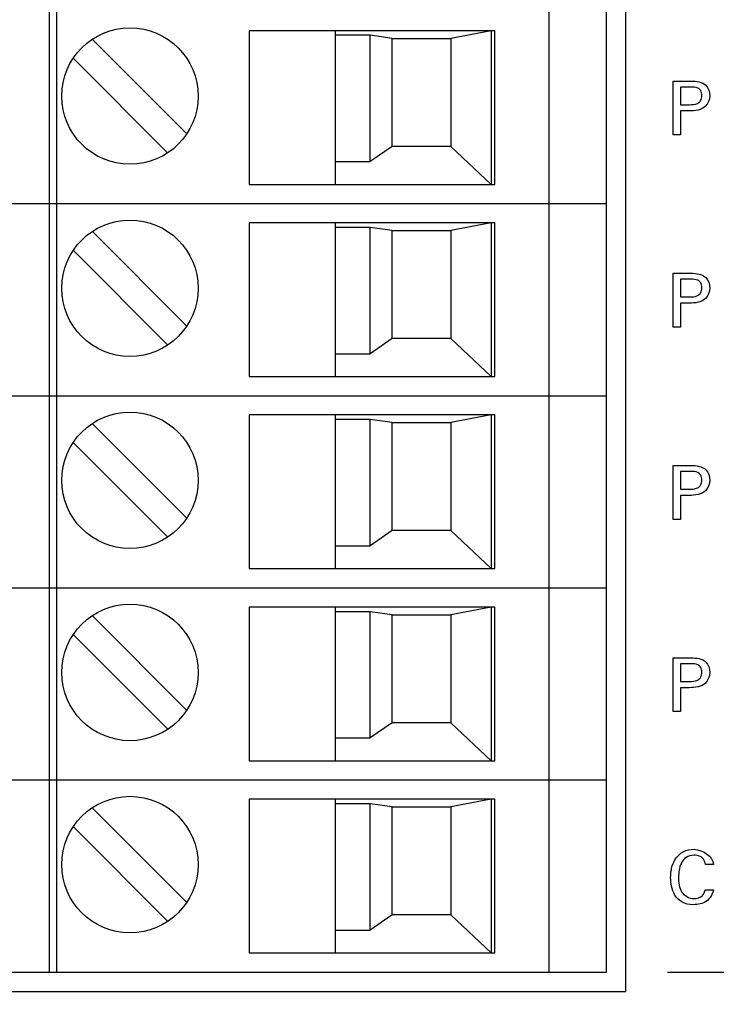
# Model space of a CAD drawing. Header units: inches. Extents: x 0 to 34, y 0 to 22.
# Tile 52 of 119: x 18.2 to 18.9, y 10.1 to 11.1. Entities that reach past the tile are written whole.
import ezdxf

# ---------------------------------------------------------------- set-up
doc = ezdxf.new("R2010")
doc.units = ezdxf.units.IN
doc.header["$LTSCALE"] = 1.87
doc.header["$MEASUREMENT"] = 0
doc.layers.get('0').update_dxf_attribs({"linetype": 'CONTINUOUS'})
doc.layers.add('DATUMCURVES', color=7, linetype='CONTINUOUS')
doc.layers.add('DIMENSIONS', color=7, linetype='CONTINUOUS')
doc.styles.get("Standard").update_dxf_attribs({"font": 'txt', "width": 0.8})
doc.dimstyles.new('DIMSTYLE_1', dxfattribs={"dimtxt": 0.125, "dimasz": 0.18, "dimexe": 0.18, "dimexo": 0.0625, "dimgap": 0.09, "dimtad": 0, "dimtih": 1, "dimtoh": 1, "dimdec": 3, "dimzin": 4, "dimdsep": 46, "dimtxsty": 'STANDARD', "dimblk": '_FILLED', "dimblk1": '_FILLED', "dimblk2": '_FILLED', "dimcen": 0.09, "dimadec": 0, "dimazin": 0, "dimtp": 0.001, "dimtm": 0.001, "dimtfac": 1, "dimtdec": 3, "dimtofl": 0, "dimtmove": 0, "dimatfit": 3, "dimldrblk": '_FILLED', "dimfxl": 1, "dimtolj": 1, "dimtzin": 4, "dimarcsym": 0})

# ---------------------------------------------------------------- blocks, each defined once
blk = doc.blocks.new('_FILLED')
at = {"color": 0, "linetype": 'BYBLOCK'}
blk.add_solid([(0, 0), (-1, 0.1736), (-1, -0.1736)], dxfattribs=at)
blk = doc.blocks.new('*D23')
at = {"layer": 'DIMENSIONS', "color": 2, "linetype": 'CONTINUOUS'}
for p, q in [((18.8587, 10.1189), (20.5473, 10.1189)), ((20.4223, 10.1189), (20.4223, 9.3067)), ((20.4223, 8.0279), (20.4223, 9.0567)), ((16.1487, 8.0279), (20.5473, 8.0279))]:
    blk.add_line(p, q, dxfattribs=at)
at = {"layer": 'DIMENSIONS', "color": 2, "linetype": 'CONTINUOUS', "xscale": 0.18, "yscale": 0.18, "zscale": 0.18}
for p, rotation in [((20.4223, 10.1189), 90), ((20.4223, 8.0279), 270)]:
    blk.add_blockref('_FILLED', p, dxfattribs=dict(at, rotation=rotation))
at = {"layer": 'DIMENSIONS', "color": 2, "linetype": 'CONTINUOUS', "width": 0.8}
for s, p in [('[', (20.3848, 9.1192)), (']', (20.9848, 9.1192)), ('2.091', (19.7598, 9.1192)), ('53.11', (20.4848, 9.1192))]:
    blk.add_text(s, height=0.125, dxfattribs=at).set_placement(p)
blk = doc.blocks.new('*D24')
at = {"layer": 'DIMENSIONS', "color": 2, "linetype": 'CONTINUOUS'}
for p, q in [((18.7996, 16.1229), (20.5474, 16.1229)), ((20.4224, 16.1229), (20.4224, 13.0865)), ((20.4224, 10.1189), (20.4224, 12.8365)), ((18.8587, 10.1189), (20.5474, 10.1189))]:
    blk.add_line(p, q, dxfattribs=at)
at = {"layer": 'DIMENSIONS', "color": 2, "linetype": 'CONTINUOUS', "xscale": 0.18, "yscale": 0.18, "zscale": 0.18}
for p, rotation in [((20.4224, 16.1229), 90), ((20.4224, 10.1189), 270)]:
    blk.add_blockref('_FILLED', p, dxfattribs=dict(at, rotation=rotation))
at = {"layer": 'DIMENSIONS', "color": 2, "linetype": 'CONTINUOUS', "width": 0.8}
for s, p in [('6.004', (19.7599, 12.899)), ('[', (20.3849, 12.899)), ('152.5', (20.4849, 12.899)), (']', (20.9849, 12.899))]:
    blk.add_text(s, height=0.125, dxfattribs=at).set_placement(p)

msp = doc.modelspace()

# ---------------------------------------------------------------- linework, layer by layer
at = {"color": 7, "linetype": 'CONTINUOUS'}
for p, q in [((18.8162, 10.0989), (18.8162, 16.1429)), ((18.2253, 16.1229), (18.2253, 10.1189)), ((18.2332, 10.1189), (18.2332, 16.1229)), ((18.7371, 16.1229), (18.7371, 10.1189)), ((18.7962, 10.1189), (18.7962, 16.1229)), ((18.682, 11.0835), (18.43, 11.0835)), ((18.43, 11.0835), (18.43, 10.926)), ((18.5186, 10.926), (18.5186, 11.0835)), ((18.5541, 11.0788), (18.5186, 11.0788)), ((18.5768, 11.0756), (18.5541, 11.0788)), ((18.5541, 10.9494), (18.5541, 11.0788)), ((18.6781, 11.0835), (18.6367, 11.0756)), ((18.6781, 11.0835), (18.6781, 10.926)), ((18.682, 10.926), (18.682, 11.0835)), ((18.366, 10.978), (18.2695, 11.0744)), ((18.5768, 11.0756), (18.6367, 11.0756)), ((18.5768, 10.965), (18.5768, 11.0756)), ((18.6367, 11.0756), (18.6367, 10.965)), ((18.3465, 10.9585), (18.25, 11.055)), ((18.5768, 10.965), (18.5541, 10.9494)), ((18.6367, 10.965), (18.5768, 10.965)), ((18.6781, 10.926), (18.6367, 10.965)), ((18.5186, 10.9494), (18.5541, 10.9494)), ((18.43, 10.926), (18.682, 10.926)), ((18.0678, 10.9063), (18.7962, 10.9063)), ((18.682, 10.8866), (18.43, 10.8866)), ((18.43, 10.8866), (18.43, 10.7292)), ((18.5186, 10.7292), (18.5186, 10.8866)), ((18.6781, 10.8866), (18.6367, 10.8788)), ((18.6781, 10.8866), (18.6781, 10.7292)), ((18.682, 10.7292), (18.682, 10.8866)), ((18.366, 10.7811), (18.2695, 10.8776)), ((18.5541, 10.8819), (18.5186, 10.8819)), ((18.5768, 10.8788), (18.5541, 10.8819)), ((18.5541, 10.7525), (18.5541, 10.8819)), ((18.5768, 10.8788), (18.6367, 10.8788)), ((18.5768, 10.7681), (18.5768, 10.8788)), ((18.6367, 10.8788), (18.6367, 10.7681)), ((18.3465, 10.7617), (18.25, 10.8582)), ((18.5768, 10.7681), (18.5541, 10.7525)), ((18.6367, 10.7681), (18.5768, 10.7681)), ((18.6781, 10.7292), (18.6367, 10.7681)), ((18.5186, 10.7525), (18.5541, 10.7525)), ((18.43, 10.7292), (18.682, 10.7292)), ((18.0678, 10.7095), (18.7962, 10.7095)), ((18.682, 10.6898), (18.43, 10.6898)), ((18.43, 10.6898), (18.43, 10.5323)), ((18.5186, 10.5323), (18.5186, 10.6898)), ((18.5541, 10.6851), (18.5186, 10.6851)), ((18.5768, 10.6819), (18.5541, 10.6851)), ((18.5541, 10.5557), (18.5541, 10.6851)), ((18.6781, 10.6898), (18.6367, 10.6819)), ((18.6781, 10.6898), (18.6781, 10.5323)), ((18.682, 10.5323), (18.682, 10.6898)), ((18.366, 10.5843), (18.2695, 10.6807)), ((18.5768, 10.6819), (18.6367, 10.6819)), ((18.5768, 10.5713), (18.5768, 10.6819)), ((18.6367, 10.6819), (18.6367, 10.5713)), ((18.3465, 10.5648), (18.25, 10.6613)), ((18.5768, 10.5713), (18.5541, 10.5557)), ((18.6367, 10.5713), (18.5768, 10.5713)), ((18.6781, 10.5323), (18.6367, 10.5713)), ((18.5186, 10.5557), (18.5541, 10.5557)), ((18.43, 10.5323), (18.682, 10.5323)), ((18.0678, 10.5126), (18.7962, 10.5126)), ((18.682, 10.4929), (18.43, 10.4929)), ((18.43, 10.4929), (18.43, 10.3355)), ((18.5186, 10.3355), (18.5186, 10.4929)), ((18.6781, 10.4929), (18.6367, 10.4851)), ((18.6781, 10.4929), (18.6781, 10.3355)), ((18.682, 10.3355), (18.682, 10.4929)), ((18.366, 10.3874), (18.2695, 10.4839)), ((18.5541, 10.4882), (18.5186, 10.4882)), ((18.5768, 10.4851), (18.5541, 10.4882)), ((18.5541, 10.3588), (18.5541, 10.4882)), ((18.5768, 10.4851), (18.6367, 10.4851)), ((18.5768, 10.3744), (18.5768, 10.4851)), ((18.6367, 10.4851), (18.6367, 10.3744)), ((18.3465, 10.368), (18.25, 10.4645)), ((18.5768, 10.3744), (18.5541, 10.3588)), ((18.6367, 10.3744), (18.5768, 10.3744)), ((18.6781, 10.3355), (18.6367, 10.3744)), ((18.5186, 10.3588), (18.5541, 10.3588)), ((18.43, 10.3355), (18.682, 10.3355)), ((18.0678, 10.3158), (18.7962, 10.3158)), ((18.682, 10.2961), (18.43, 10.2961)), ((18.43, 10.2961), (18.43, 10.1386)), ((18.5186, 10.1386), (18.5186, 10.2961)), ((18.5541, 10.2914), (18.5186, 10.2914)), ((18.5768, 10.2882), (18.5541, 10.2914)), ((18.5541, 10.162), (18.5541, 10.2914)), ((18.6781, 10.2961), (18.6367, 10.2882)), ((18.6781, 10.2961), (18.6781, 10.1386)), ((18.682, 10.1386), (18.682, 10.2961)), ((18.366, 10.1906), (18.2695, 10.287)), ((18.5768, 10.2882), (18.6367, 10.2882)), ((18.5768, 10.1776), (18.5768, 10.2882)), ((18.6367, 10.2882), (18.6367, 10.1776)), ((18.3465, 10.1711), (18.25, 10.2676)), ((18.5768, 10.1776), (18.5541, 10.162)), ((18.6367, 10.1776), (18.5768, 10.1776)), ((18.6781, 10.1386), (18.6367, 10.1776)), ((18.5186, 10.162), (18.5541, 10.162)), ((18.43, 10.1386), (18.682, 10.1386)), ((17.3395, 10.1189), (18.7962, 10.1189)), ((17.3195, 10.0989), (18.8162, 10.0989))]:
    msp.add_line(p, q, dxfattribs=at)
for centre in [(18.308, 11.0165), (18.308, 10.8196), (18.308, 10.6228), (18.308, 10.4259), (18.308, 10.2291)]:
    msp.add_circle(centre, 0.0699, dxfattribs=at)
at = {"layer": 'DATUMCURVES', "color": 40, "linetype": 'CONTINUOUS'}
for points, knots in [([(18.8646, 11.0319, 0.8645), (18.8655, 11.0319, 0.8645), (18.8717, 11.0319, 0.8645), (18.8778, 11.0319, 0.8645), (18.883, 11.0319, 0.8645)], [0, 0, 0, 0, 0.15625, 1, 1, 1, 1]), ([(18.8646, 10.9768, 0.8645), (18.8646, 10.9797, 0.8645), (18.8646, 10.9981, 0.8645), (18.8646, 11.0164, 0.8645), (18.8646, 11.0319, 0.8645)], [0, 0, 0, 0, 0.15625, 1, 1, 1, 1]), ([(18.883, 11.0319, 0.8645), (18.8883, 11.0319, 0.8645), (18.8989, 11.0305, 0.8645), (18.9036, 11.0167, 0.8645), (18.8982, 11.0027, 0.8645), (18.8869, 11.0013, 0.8645), (18.8811, 11.0013, 0.8645)], [0, 0, 0, 0, 0.279691, 0.483852, 0.691077, 1, 1, 1, 1]), ([(18.8722, 11.0258, 0.8645), (18.8722, 11.0248, 0.8645), (18.8722, 11.0188, 0.8645), (18.8722, 11.0128, 0.8645), (18.8722, 11.0077, 0.8645)], [0, 0, 0, 0, 0.15625, 1, 1, 1, 1]), ([(18.8813, 11.0077, 0.8645), (18.8841, 11.0077, 0.8645), (18.8885, 11.0078, 0.8645), (18.8935, 11.0119, 0.8645), (18.8943, 11.017, 0.8645), (18.8936, 11.022, 0.8645), (18.8892, 11.0258, 0.8645), (18.8853, 11.0258, 0.8645), (18.8829, 11.0258, 0.8645)], [0, 0, 0, 0, 0.244827, 0.369341, 0.527963, 0.677767, 0.790958, 1, 1, 1, 1]), ([(18.8722, 11.0013, 0.8645), (18.8722, 11, 0.8645), (18.8722, 10.9919, 0.8645), (18.8722, 10.9837, 0.8645), (18.8722, 10.9768, 0.8645)], [0, 0, 0, 0, 0.15625, 1, 1, 1, 1]), ([(18.8646, 10.835, 0.8645), (18.8655, 10.835, 0.8645), (18.8717, 10.835, 0.8645), (18.8778, 10.835, 0.8645), (18.883, 10.835, 0.8645)], [0, 0, 0, 0, 0.15625, 1, 1, 1, 1]), ([(18.8646, 10.7798, 0.8645), (18.8646, 10.7827, 0.8645), (18.8646, 10.8011, 0.8645), (18.8646, 10.8194, 0.8645), (18.8646, 10.835, 0.8645)], [0, 0, 0, 0, 0.15625, 1, 1, 1, 1]), ([(18.8722, 10.8288, 0.8645), (18.8722, 10.8278, 0.8645), (18.8722, 10.8218, 0.8645), (18.8722, 10.8158, 0.8645), (18.8722, 10.8107, 0.8645)], [0, 0, 0, 0, 0.15625, 1, 1, 1, 1]), ([(18.883, 10.835, 0.8645), (18.8883, 10.835, 0.8645), (18.8988, 10.8335, 0.8645), (18.9036, 10.8197, 0.8645), (18.8982, 10.8057, 0.8645), (18.8869, 10.8043, 0.8645), (18.8811, 10.8043, 0.8645)], [0, 0, 0, 0, 0.279806, 0.483769, 0.691027, 1, 1, 1, 1]), ([(18.8813, 10.8107, 0.8645), (18.8841, 10.8107, 0.8645), (18.8885, 10.8108, 0.8645), (18.8935, 10.8149, 0.8645), (18.8943, 10.82, 0.8645), (18.8936, 10.825, 0.8645), (18.8892, 10.8288, 0.8645), (18.8853, 10.8288, 0.8645), (18.8829, 10.8288, 0.8645)], [0, 0, 0, 0, 0.244819, 0.369262, 0.527679, 0.677688, 0.790952, 1, 1, 1, 1]), ([(18.8722, 10.8043, 0.8645), (18.8722, 10.803, 0.8645), (18.8722, 10.7949, 0.8645), (18.8722, 10.7867, 0.8645), (18.8722, 10.7798, 0.8645)], [0, 0, 0, 0, 0.15625, 1, 1, 1, 1]), ([(18.8646, 10.638, 0.8645), (18.8655, 10.638, 0.8645), (18.8717, 10.638, 0.8645), (18.8778, 10.638, 0.8645), (18.883, 10.638, 0.8645)], [0, 0, 0, 0, 0.15625, 1, 1, 1, 1]), ([(18.8646, 10.5828, 0.8645), (18.8646, 10.5857, 0.8645), (18.8646, 10.6041, 0.8645), (18.8646, 10.6224, 0.8645), (18.8646, 10.638, 0.8645)], [0, 0, 0, 0, 0.15625, 1, 1, 1, 1]), ([(18.883, 10.638, 0.8645), (18.8883, 10.638, 0.8645), (18.8989, 10.6365, 0.8645), (18.9036, 10.6227, 0.8645), (18.8982, 10.6087, 0.8645), (18.8869, 10.6073, 0.8645), (18.8811, 10.6073, 0.8645)], [0, 0, 0, 0, 0.279747, 0.483892, 0.691101, 1, 1, 1, 1]), ([(18.8722, 10.6318, 0.8645), (18.8722, 10.6308, 0.8645), (18.8722, 10.6248, 0.8645), (18.8722, 10.6188, 0.8645), (18.8722, 10.6137, 0.8645)], [0, 0, 0, 0, 0.15625, 1, 1, 1, 1]), ([(18.8813, 10.6137, 0.8645), (18.8841, 10.6137, 0.8645), (18.8885, 10.6138, 0.8645), (18.8935, 10.6179, 0.8645), (18.8943, 10.623, 0.8645), (18.8936, 10.628, 0.8645), (18.8892, 10.6318, 0.8645), (18.8853, 10.6318, 0.8645), (18.8829, 10.6318, 0.8645)], [0, 0, 0, 0, 0.244825, 0.369346, 0.527972, 0.677773, 0.790962, 1, 1, 1, 1]), ([(18.8722, 10.6073, 0.8645), (18.8722, 10.606, 0.8645), (18.8722, 10.5979, 0.8645), (18.8722, 10.5897, 0.8645), (18.8722, 10.5828, 0.8645)], [0, 0, 0, 0, 0.15625, 1, 1, 1, 1]), ([(18.8646, 10.4409, 0.8645), (18.8655, 10.4409, 0.8645), (18.8717, 10.4409, 0.8645), (18.8778, 10.4409, 0.8645), (18.883, 10.4409, 0.8645)], [0, 0, 0, 0, 0.15625, 1, 1, 1, 1]), ([(18.8646, 10.3858, 0.8645), (18.8646, 10.3887, 0.8645), (18.8646, 10.4071, 0.8645), (18.8646, 10.4254, 0.8645), (18.8646, 10.4409, 0.8645)], [0, 0, 0, 0, 0.15625, 1, 1, 1, 1]), ([(18.8722, 10.4348, 0.8645), (18.8722, 10.4338, 0.8645), (18.8722, 10.4278, 0.8645), (18.8722, 10.4218, 0.8645), (18.8722, 10.4167, 0.8645)], [0, 0, 0, 0, 0.15625, 1, 1, 1, 1]), ([(18.883, 10.4409, 0.8645), (18.8883, 10.4409, 0.8645), (18.8989, 10.4395, 0.8645), (18.9036, 10.4257, 0.8645), (18.8982, 10.4117, 0.8645), (18.8869, 10.4103, 0.8645), (18.8811, 10.4103, 0.8645)], [0, 0, 0, 0, 0.279696, 0.483856, 0.691079, 1, 1, 1, 1]), ([(18.8813, 10.4167, 0.8645), (18.8841, 10.4167, 0.8645), (18.8885, 10.4168, 0.8645), (18.8935, 10.4209, 0.8645), (18.8943, 10.426, 0.8645), (18.8936, 10.431, 0.8645), (18.8892, 10.4348, 0.8645), (18.8853, 10.4348, 0.8645), (18.8829, 10.4348, 0.8645)], [0, 0, 0, 0, 0.244825, 0.369346, 0.527972, 0.677773, 0.790962, 1, 1, 1, 1]), ([(18.8722, 10.4103, 0.8645), (18.8722, 10.409, 0.8645), (18.8722, 10.4009, 0.8645), (18.8722, 10.3927, 0.8645), (18.8722, 10.3858, 0.8645)], [0, 0, 0, 0, 0.15625, 1, 1, 1, 1]), ([(18.8625, 10.2225, 0.8645), (18.8627, 10.2234, 0.8645), (18.8635, 10.2276, 0.8645), (18.8673, 10.2388, 0.8645), (18.8867, 10.2501, 0.8645), (18.9053, 10.2374, 0.8645), (18.906, 10.2291, 0.8645)], [0, 0, 0, 0, 0.045158, 0.213732, 0.579094, 1, 1, 1, 1]), ([(18.8978, 10.2291, 0.8645), (18.8975, 10.231, 0.8645), (18.8964, 10.2345, 0.8645), (18.8918, 10.2381, 0.8645), (18.8852, 10.2391, 0.8645), (18.8776, 10.2373, 0.8645), (18.8725, 10.2307, 0.8645), (18.8705, 10.2234, 0.8645), (18.8701, 10.2159, 0.8645), (18.8702, 10.2106, 0.8645), (18.8707, 10.2081, 0.8645)], [0, 0, 0, 0, 0.10621, 0.188074, 0.304121, 0.455475, 0.58951, 0.729457, 0.864157, 1, 1, 1, 1]), ([(18.9058, 10.2033, 0.8645), (18.9053, 10.1988, 0.8645), (18.8995, 10.1898, 0.8645), (18.8858, 10.1871, 0.8645), (18.8735, 10.1894, 0.8645), (18.8657, 10.1974, 0.8645), (18.8626, 10.2066, 0.8645), (18.8618, 10.2151, 0.8645), (18.8622, 10.2203, 0.8645), (18.8625, 10.2225, 0.8645)], [0, 0, 0, 0, 0.183302, 0.36848, 0.52999, 0.662641, 0.79143, 0.909931, 1, 1, 1, 1]), ([(18.8707, 10.2081, 0.8645), (18.8711, 10.2056, 0.8645), (18.8734, 10.1986, 0.8645), (18.884, 10.1925, 0.8645), (18.8949, 10.1959, 0.8645), (18.897, 10.2012, 0.8645), (18.8974, 10.2033, 0.8645)], [0, 0, 0, 0, 0.199093, 0.578109, 0.830623, 1, 1, 1, 1])]:
    msp.add_open_spline(points, degree=3, knots=knots, dxfattribs=at)
for points in [[(18.8829, 11.0258, 0.8645), (18.8793, 11.0258, 0.8645), (18.8758, 11.0258, 0.8645), (18.8722, 11.0258, 0.8645)], [(18.8722, 11.0077, 0.8645), (18.8752, 11.0077, 0.8645), (18.8783, 11.0077, 0.8645), (18.8813, 11.0077, 0.8645)], [(18.8811, 11.0013, 0.8645), (18.8782, 11.0013, 0.8645), (18.8752, 11.0013, 0.8645), (18.8722, 11.0013, 0.8645)], [(18.8722, 10.9768, 0.8645), (18.8696, 10.9768, 0.8645), (18.8671, 10.9768, 0.8645), (18.8646, 10.9768, 0.8645)], [(18.8829, 10.8288, 0.8645), (18.8793, 10.8288, 0.8645), (18.8758, 10.8288, 0.8645), (18.8722, 10.8288, 0.8645)], [(18.8722, 10.8107, 0.8645), (18.8752, 10.8107, 0.8645), (18.8783, 10.8107, 0.8645), (18.8813, 10.8107, 0.8645)], [(18.8811, 10.8043, 0.8645), (18.8782, 10.8043, 0.8645), (18.8752, 10.8043, 0.8645), (18.8722, 10.8043, 0.8645)], [(18.8722, 10.7798, 0.8645), (18.8696, 10.7798, 0.8645), (18.8671, 10.7798, 0.8645), (18.8646, 10.7798, 0.8645)], [(18.8829, 10.6318, 0.8645), (18.8793, 10.6318, 0.8645), (18.8758, 10.6318, 0.8645), (18.8722, 10.6318, 0.8645)], [(18.8722, 10.6137, 0.8645), (18.8752, 10.6137, 0.8645), (18.8783, 10.6137, 0.8645), (18.8813, 10.6137, 0.8645)], [(18.8811, 10.6073, 0.8645), (18.8782, 10.6073, 0.8645), (18.8752, 10.6073, 0.8645), (18.8722, 10.6073, 0.8645)], [(18.8722, 10.5828, 0.8645), (18.8696, 10.5828, 0.8645), (18.8671, 10.5828, 0.8645), (18.8646, 10.5828, 0.8645)], [(18.8829, 10.4348, 0.8645), (18.8793, 10.4348, 0.8645), (18.8758, 10.4348, 0.8645), (18.8722, 10.4348, 0.8645)], [(18.8722, 10.4167, 0.8645), (18.8752, 10.4167, 0.8645), (18.8783, 10.4167, 0.8645), (18.8813, 10.4167, 0.8645)], [(18.8811, 10.4103, 0.8645), (18.8782, 10.4103, 0.8645), (18.8752, 10.4103, 0.8645), (18.8722, 10.4103, 0.8645)], [(18.8722, 10.3858, 0.8645), (18.8696, 10.3858, 0.8645), (18.8671, 10.3858, 0.8645), (18.8646, 10.3858, 0.8645)], [(18.906, 10.2291, 0.8645), (18.9032, 10.2291, 0.8645), (18.9005, 10.2291, 0.8645), (18.8978, 10.2291, 0.8645)], [(18.8974, 10.2033, 0.8645), (18.9002, 10.2033, 0.8645), (18.903, 10.2033, 0.8645), (18.9058, 10.2033, 0.8645)]]:
    msp.add_open_spline(points, degree=3, dxfattribs=at)

# ---------------------------------------------------------------- dimensions: what is measured, and where the dimension line sits
at = {"layer": 'DIMENSIONS', "color": 2, "linetype": 'CONTINUOUS'}
for base, p1, p2, picture, middle in [((20.4224, 16.1229), (18.8587, 10.1189), (18.7996, 16.1229), '*D24', (20.4224, 12.9615)), ((20.4223, 10.1189), (16.1487, 8.0279), (18.8587, 10.1189), '*D23', (20.4223, 9.1817))]:
    dim = msp.add_linear_dim(base=base, p1=p1, p2=p2, angle=90, dimstyle='DIMSTYLE_1', dxfattribs=at)
    dim.commit()
    dim.dimension.update_dxf_attribs({"geometry": picture, "text_midpoint": middle, "dimtype": 160})

doc.saveas('drawing.dxf')
